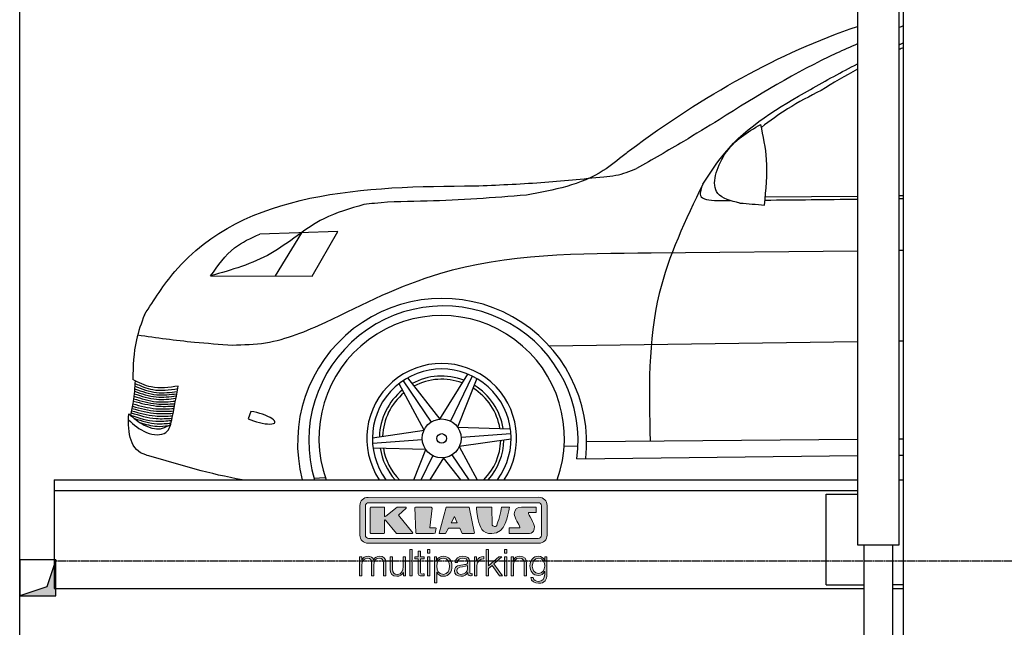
# Model space of a CAD drawing. Header units: millimetres. Extents: x 200 to 5711, y 92 to 8750.
# Tile 2 of 5: x 200 to 2919, y 3563 to 5239. Entities that reach past the tile are written whole.
import ezdxf

# ---------------------------------------------------------------- set-up
doc = ezdxf.new("R2010")
doc.units = ezdxf.units.MM
doc.linetypes.add('GEN3', pattern=[6.25, 5, -1.25])
for name, color, linetype in [('3', 6, 'GEN3'), ('8', 1, 'Continuous'), ('car', 10, 'Continuous'), ('Logo', 7, 'Continuous')]:
    doc.layers.add(name, color=color, linetype=linetype)

# ---------------------------------------------------------------- blocks, each defined once
blk = doc.blocks.new('KLAUS')
at = {"layer": 'Logo'}
h = blk.add_hatch(color=8, dxfattribs=at)
h.dxf.hatch_style = 2
edge = h.paths.add_edge_path()
edge.add_spline(control_points=[(3.6, 29.09), (2.88, 29.09), (2.3, 28.51), (2.3, 27.8), (2.3, 27.8), (2.3, 16.11), (2.3, 16.11), (2.3, 15.39), (2.88, 14.81), (3.6, 14.81), (3.6, 14.81), (71.16, 14.81), (71.16, 14.81), (71.88, 14.81), (72.46, 15.39), (72.46, 16.11), (72.46, 16.11), (72.46, 27.8), (72.46, 27.8), (72.46, 28.51), (71.88, 29.09), (71.16, 29.09), (71.16, 29.09), (3.6, 29.09), (3.6, 29.09), (3.6, 29.09), (3.6, 29.09), (3.6, 29.09)], knot_values=[0, 0, 0, 0, 1, 1, 1, 2, 2, 2, 3, 3, 3, 4, 4, 4, 5, 5, 5, 6, 6, 6, 7, 7, 7, 8, 8, 8, 9, 9, 9, 9], degree=3, periodic=0)
edge = h.paths.add_edge_path()
edge.add_spline(control_points=[(3.35, 31.23), (3.35, 31.23), (71.47, 31.23), (71.47, 31.23), (73.26, 31.23), (74.71, 29.77), (74.71, 27.99), (74.71, 27.99), (74.71, 16.17), (74.71, 16.17), (74.71, 14.38), (73.26, 12.93), (71.47, 12.93), (71.47, 12.93), (3.35, 12.93), (3.35, 12.93), (1.56, 12.93), (0.11, 14.38), (0.11, 16.17), (0.11, 16.17), (0.11, 27.99), (0.11, 27.99), (0.11, 29.77), (1.56, 31.23), (3.35, 31.23), (3.35, 31.23), (3.35, 31.23), (3.35, 31.23)], knot_values=[0, 0, 0, 0, 1, 1, 1, 2, 2, 2, 3, 3, 3, 4, 4, 4, 5, 5, 5, 6, 6, 6, 7, 7, 7, 8, 8, 8, 9, 9, 9, 9], degree=3, periodic=0)
h = blk.add_hatch(color=8, dxfattribs=at)
h.dxf.hatch_style = 2
edge = h.paths.add_edge_path()
edge.add_spline(control_points=[(4.5, 27.33), (4.5, 27.33), (9.7, 27.33), (9.7, 27.33), (9.84, 27.33), (9.96, 27.22), (9.96, 27.08), (9.96, 27.08), (9.96, 23.69), (9.96, 23.69), (9.96, 23.69), (9.94, 23.64), (10.04, 23.59), (10.14, 23.53), (10.2, 23.57), (10.2, 23.57), (10.2, 23.57), (10.51, 23.75), (10.51, 23.75), (10.51, 23.75), (14.94, 27.33), (14.94, 27.33), (14.94, 27.33), (18.41, 27.33), (18.41, 27.33), (18.41, 27.33), (18.49, 27.33), (18.56, 27.2), (18.65, 27.04), (18.53, 26.91), (18.53, 26.91), (18.53, 26.91), (15.49, 24.11), (15.49, 24.11), (15.49, 24.11), (21.14, 17.06), (21.14, 17.06), (21.14, 17.06), (21.13, 16.91), (21.13, 16.91), (21.08, 16.84), (20.99, 16.82), (20.99, 16.82), (20.99, 16.82), (14.7, 16.82), (14.7, 16.82), (14.7, 16.82), (10.26, 22.17), (10.26, 22.17), (10.26, 22.17), (10.19, 22.24), (10.08, 22.21), (9.97, 22.18), (9.96, 22.11), (9.96, 22.11), (9.96, 22.11), (9.96, 17.08), (9.96, 17.08), (9.96, 16.94), (9.84, 16.82), (9.7, 16.82), (9.7, 16.82), (4.5, 16.82), (4.5, 16.82), (4.36, 16.82), (4.25, 16.94), (4.25, 17.08), (4.25, 17.08), (4.25, 27.08), (4.25, 27.08), (4.25, 27.22), (4.36, 27.33), (4.5, 27.33), (4.5, 27.33), (4.5, 27.33), (4.5, 27.33)], knot_values=[0, 0, 0, 0, 1, 1, 1, 2, 2, 2, 3, 3, 3, 4, 4, 4, 5, 5, 5, 6, 6, 6, 7, 7, 7, 8, 8, 8, 9, 9, 9, 10, 10, 10, 11, 11, 11, 12, 12, 12, 13, 13, 13, 14, 14, 14, 15, 15, 15, 16, 16, 16, 17, 17, 17, 18, 18, 18, 19, 19, 19, 20, 20, 20, 21, 21, 21, 22, 22, 22, 23, 23, 23, 24, 24, 24, 25, 25, 25, 25], degree=3, periodic=0)
h = blk.add_hatch(color=8, dxfattribs=at)
h.dxf.hatch_style = 2
h.paths.add_polyline_path([(22.42, 17.06), (21.97, 27.15), (22.24, 27.33), (28.55, 27.33), (28.86, 26.97), (28.01, 19.08), (30.26, 19.07), (30.44, 18.95), (30.08, 16.95), (29.49, 16.82), (22.6, 16.82)])
h = blk.add_hatch(color=8, dxfattribs=at)
h.paths.add_polyline_path([(36.52, 21.01), (38.93, 21.01), (37.87, 23.57)])
h.paths.add_polyline_path([(34.52, 27.33), (43.65, 27.33), (45.76, 16.94), (45.57, 16.82), (40.83, 16.82), (39.89, 18.95), (35.42, 18.95), (34.27, 16.82), (31.78, 16.82), (31.66, 17)])
h = blk.add_hatch(color=8, dxfattribs=at)
h.dxf.hatch_style = 2
edge = h.paths.add_edge_path()
edge.add_spline(control_points=[(52.69, 27.32), (52.69, 27.32), (52.88, 20.14), (52.88, 20.14), (53.01, 19.89), (53.2, 19.77), (53.43, 19.71), (53.91, 19.59), (54.43, 19.57), (54.64, 20.03), (55.23, 21.34), (56.27, 25.45), (56.6, 27.33), (56.6, 27.33), (59.77, 27.33), (59.77, 27.33), (58.77, 23.9), (58.56, 16.82), (52.63, 16.76), (48.72, 16.72), (48.01, 19.35), (47.27, 22.24), (46.89, 23.68), (46.54, 27.33), (46.54, 27.33), (46.54, 27.33), (52.69, 27.32), (52.69, 27.32), (52.69, 27.32), (52.69, 27.32), (52.69, 27.32)], knot_values=[0, 0, 0, 0, 1, 1, 1, 2, 2, 2, 3, 3, 3, 4, 4, 4, 5, 5, 5, 6, 6, 6, 7, 7, 7, 8, 8, 8, 9, 9, 9, 10, 10, 10, 10], degree=3, periodic=0)
h = blk.add_hatch(color=8, dxfattribs=at)
h.dxf.hatch_style = 2
edge = h.paths.add_edge_path()
edge.add_spline(control_points=[(64.46, 27.33), (64.46, 27.33), (70.31, 27.33), (70.31, 27.33), (70.31, 26.52), (70.31, 26.02), (70.31, 25.12), (70.31, 25.12), (67.3, 25.12), (67.3, 25.12), (67.24, 25.04), (67.25, 25.11), (67.25, 24.91), (67.25, 24.88), (69.73, 20.38), (69.73, 19.57), (69.73, 16.4), (67.22, 16.81), (65.9, 16.82), (65.9, 16.82), (59.59, 16.82), (59.59, 16.82), (59.59, 17.76), (59.59, 18.23), (59.59, 19.14), (59.59, 19.14), (63.75, 19.14), (63.75, 19.14), (63.82, 19.22), (63.81, 19.11), (63.81, 19.31), (63.81, 20.32), (61.58, 23.06), (61.58, 24.63), (61.58, 26.33), (62.83, 27.34), (64.46, 27.33), (64.46, 27.33), (64.46, 27.33), (64.46, 27.33)], knot_values=[0, 0, 0, 0, 1, 1, 1, 2, 2, 2, 3, 3, 3, 4, 4, 4, 5, 5, 5, 6, 6, 6, 7, 7, 7, 8, 8, 8, 9, 9, 9, 10, 10, 10, 11, 11, 11, 12, 12, 12, 13, 13, 13, 13], degree=3, periodic=0)
h = blk.add_hatch(color=30, dxfattribs=at)
h.dxf.hatch_style = 2
h.paths.add_polyline_path([(20.07, 0), (20.99, 0), (20.99, 10.45), (20.07, 10.45)])
h = blk.add_hatch(color=30, dxfattribs=at)
h.dxf.hatch_style = 2
edge = h.paths.add_edge_path()
edge.add_spline(control_points=[(24.22, 9.82), (24.22, 9.82), (23.3, 9.82), (23.3, 9.82), (23.3, 9.82), (23.3, 7.55), (23.3, 7.55), (23.3, 7.55), (21.98, 7.55), (21.98, 7.55), (21.98, 7.55), (21.98, 6.78), (21.98, 6.78), (21.98, 6.78), (23.3, 6.78), (23.3, 6.78), (23.3, 6.78), (23.3, 1.61), (23.3, 1.61), (23.28, 0.32), (23.71, -0.09), (24.94, -0.09), (25.22, -0.09), (25.48, -0.06), (25.76, -0.06), (25.76, -0.06), (25.76, 0.73), (25.76, 0.73), (25.5, 0.7), (25.23, 0.69), (24.97, 0.69), (24.31, 0.73), (24.22, 1.08), (24.22, 1.68), (24.22, 1.68), (24.22, 6.78), (24.22, 6.78), (24.22, 6.78), (25.76, 6.78), (25.76, 6.78), (25.76, 6.78), (25.76, 7.55), (25.76, 7.55), (25.76, 7.55), (24.22, 7.55), (24.22, 7.55), (24.22, 7.55), (24.22, 9.82), (24.22, 9.82), (24.22, 9.82), (24.22, 9.82), (24.22, 9.82)], knot_values=[0, 0, 0, 0, 1, 1, 1, 2, 2, 2, 3, 3, 3, 4, 4, 4, 5, 5, 5, 6, 6, 6, 7, 7, 7, 8, 8, 8, 9, 9, 9, 10, 10, 10, 11, 11, 11, 12, 12, 12, 13, 13, 13, 14, 14, 14, 15, 15, 15, 16, 16, 16, 17, 17, 17, 17], degree=3, periodic=0)
h = blk.add_hatch(color=30, dxfattribs=at)
h.paths.add_polyline_path([(27.1, 0), (28.03, 0), (28.03, 7.55), (27.1, 7.55)])
h.paths.add_polyline_path([(27.1, 8.98), (28.03, 8.98), (28.03, 10.45), (27.1, 10.45)])
h = blk.add_hatch(color=30, dxfattribs=at)
h.dxf.hatch_style = 2
h.paths.add_polyline_path([(50.4, 0), (51.32, 0), (51.32, 2.87), (52.82, 4.11), (55.8, 0), (56.96, 0), (53.52, 4.76), (56.74, 7.55), (55.51, 7.55), (51.32, 3.89), (51.32, 10.45), (50.4, 10.45)])
h = blk.add_hatch(color=30, dxfattribs=at)
h.paths.add_polyline_path([(57.74, 0), (58.66, 0), (58.66, 7.55), (57.74, 7.55)])
h.paths.add_polyline_path([(57.74, 8.98), (58.66, 8.98), (58.66, 10.45), (57.74, 10.45)])
h = blk.add_hatch(color=30, dxfattribs=at)
h.dxf.hatch_style = 2
edge = h.paths.add_edge_path()
edge.add_spline(control_points=[(0, 0), (0, 0), (0.92, 0), (0.92, 0), (0.92, 0), (0.92, 4.22), (0.92, 4.22), (0.94, 5.8), (1.58, 7), (3.18, 7), (4.35, 7), (4.77, 6.15), (4.76, 5.12), (4.76, 5.12), (4.76, 0), (4.76, 0), (4.76, 0), (5.68, 0), (5.68, 0), (5.68, 0), (5.68, 4.27), (5.68, 4.27), (5.68, 5.68), (6.14, 7), (7.73, 7), (9.05, 7), (9.52, 6.32), (9.52, 5.08), (9.52, 5.08), (9.52, 0), (9.52, 0), (9.52, 0), (10.44, 0), (10.44, 0), (10.44, 0), (10.44, 5.12), (10.44, 5.12), (10.44, 6.91), (9.59, 7.77), (7.94, 7.77), (6.94, 7.77), (5.99, 7.29), (5.54, 6.3), (5.26, 7.29), (4.36, 7.77), (3.37, 7.77), (2.17, 7.77), (1.38, 7.19), (0.89, 6.28), (0.89, 6.28), (0.85, 6.28), (0.85, 6.28), (0.85, 6.28), (0.85, 7.55), (0.85, 7.55), (0.85, 7.55), (0, 7.55), (0, 7.55), (0, 7.55), (0, 0), (0, 0), (0, 0), (0, 0), (0, 0)], knot_values=[0, 0, 0, 0, 1, 1, 1, 2, 2, 2, 3, 3, 3, 4, 4, 4, 5, 5, 5, 6, 6, 6, 7, 7, 7, 8, 8, 8, 9, 9, 9, 10, 10, 10, 11, 11, 11, 12, 12, 12, 13, 13, 13, 14, 14, 14, 15, 15, 15, 16, 16, 16, 17, 17, 17, 18, 18, 18, 19, 19, 19, 20, 20, 20, 21, 21, 21, 21], degree=3, periodic=0)
h = blk.add_hatch(color=30, dxfattribs=at)
h.dxf.hatch_style = 2
edge = h.paths.add_edge_path()
edge.add_spline(control_points=[(18.31, 7.55), (18.31, 7.55), (17.39, 7.55), (17.39, 7.55), (17.39, 7.55), (17.39, 3.59), (17.39, 3.59), (17.39, 2.05), (16.7, 0.56), (15.12, 0.56), (13.66, 0.56), (13.15, 1.27), (13.1, 2.64), (13.1, 2.64), (13.1, 7.55), (13.1, 7.55), (13.1, 7.55), (12.18, 7.55), (12.18, 7.55), (12.18, 7.55), (12.18, 2.65), (12.18, 2.65), (12.18, 0.89), (12.93, -0.22), (14.83, -0.22), (15.96, -0.22), (16.95, 0.35), (17.44, 1.36), (17.44, 1.36), (17.47, 1.36), (17.47, 1.36), (17.47, 1.36), (17.47, 0), (17.47, 0), (17.47, 0), (18.31, 0), (18.31, 0), (18.31, 0), (18.31, 7.55), (18.31, 7.55), (18.31, 7.55), (18.31, 7.55), (18.31, 7.55)], knot_values=[0, 0, 0, 0, 1, 1, 1, 2, 2, 2, 3, 3, 3, 4, 4, 4, 5, 5, 5, 6, 6, 6, 7, 7, 7, 8, 8, 8, 9, 9, 9, 10, 10, 10, 11, 11, 11, 12, 12, 12, 13, 13, 13, 14, 14, 14, 14], degree=3, periodic=0)
h = blk.add_hatch(color=30, dxfattribs=at)
edge = h.paths.add_edge_path()
edge.add_spline(control_points=[(35.84, 3.78), (35.84, 2.21), (35.12, 0.56), (33.37, 0.56), (31.4, 0.56), (30.72, 2.21), (30.72, 3.78), (30.72, 5.49), (31.33, 7), (33.37, 7), (35.12, 7), (35.84, 5.34), (35.84, 3.78), (35.84, 3.78), (35.84, 3.78), (35.84, 3.78)], knot_values=[0, 0, 0, 0, 1, 1, 1, 2, 2, 2, 3, 3, 3, 4, 4, 4, 5, 5, 5, 5], degree=3, periodic=0)
edge = h.paths.add_edge_path()
edge.add_spline(control_points=[(29.79, -2.8), (29.79, -2.8), (30.72, -2.8), (30.72, -2.8), (30.72, -2.8), (30.72, 1.43), (30.72, 1.43), (30.72, 1.43), (30.74, 1.43), (30.74, 1.43), (31.14, 0.35), (32.24, -0.22), (33.37, -0.22), (35.66, -0.22), (36.76, 1.64), (36.76, 3.78), (36.76, 5.91), (35.66, 7.77), (33.37, 7.77), (32.15, 7.77), (31.1, 7.14), (30.67, 6.12), (30.67, 6.12), (30.64, 6.12), (30.64, 6.12), (30.64, 6.12), (30.64, 7.55), (30.64, 7.55), (30.64, 7.55), (29.79, 7.55), (29.79, 7.55), (29.79, 7.55), (29.79, -2.8), (29.79, -2.8), (29.79, -2.8), (29.79, -2.8), (29.79, -2.8)], knot_values=[0, 0, 0, 0, 1, 1, 1, 2, 2, 2, 3, 3, 3, 4, 4, 4, 5, 5, 5, 6, 6, 6, 7, 7, 7, 8, 8, 8, 9, 9, 9, 10, 10, 10, 11, 11, 11, 12, 12, 12, 12], degree=3, periodic=0)
h = blk.add_hatch(color=30, dxfattribs=at)
edge = h.paths.add_edge_path()
edge.add_spline(control_points=[(43.03, 2.93), (43.04, 1.45), (41.8, 0.56), (40.39, 0.56), (39.53, 0.56), (38.71, 1.13), (38.71, 2.05), (38.71, 3.53), (40.66, 3.51), (42.22, 3.79), (42.47, 3.84), (42.88, 3.91), (43, 4.13), (43, 4.13), (43.03, 4.13), (43.03, 4.13), (43.03, 4.13), (43.03, 2.93), (43.03, 2.93), (43.03, 2.93), (43.03, 2.93), (43.03, 2.93)], knot_values=[0, 0, 0, 0, 1, 1, 1, 2, 2, 2, 3, 3, 3, 4, 4, 4, 5, 5, 5, 6, 6, 6, 7, 7, 7, 7], degree=3, periodic=0)
edge = h.paths.add_edge_path()
edge.add_spline(control_points=[(39.03, 5.24), (39.06, 6.47), (39.91, 7), (41.05, 7), (42.14, 7), (43.03, 6.69), (43.03, 5.45), (43.03, 4.61), (42.6, 4.51), (41.84, 4.42), (39.85, 4.19), (37.79, 4.11), (37.79, 1.99), (37.79, 0.47), (38.93, -0.22), (40.32, -0.22), (41.77, -0.22), (42.43, 0.34), (43.07, 1.32), (43.07, 1.32), (43.1, 1.32), (43.1, 1.32), (43.1, 0.53), (43.25, 0), (44.19, 0), (44.43, 0), (44.58, 0.01), (44.79, 0.06), (44.79, 0.06), (44.79, 0.83), (44.79, 0.83), (44.71, 0.81), (44.6, 0.78), (44.49, 0.78), (44.13, 0.78), (43.95, 0.98), (43.95, 1.33), (43.95, 1.33), (43.95, 5.34), (43.95, 5.34), (43.95, 7.36), (42.5, 7.77), (41.17, 7.77), (39.44, 7.77), (38.2, 7.01), (38.11, 5.24), (38.11, 5.24), (39.03, 5.24), (39.03, 5.24), (39.03, 5.24), (39.03, 5.24), (39.03, 5.24)], knot_values=[0, 0, 0, 0, 1, 1, 1, 2, 2, 2, 3, 3, 3, 4, 4, 4, 5, 5, 5, 6, 6, 6, 7, 7, 7, 8, 8, 8, 9, 9, 9, 10, 10, 10, 11, 11, 11, 12, 12, 12, 13, 13, 13, 14, 14, 14, 15, 15, 15, 16, 16, 16, 17, 17, 17, 17], degree=3, periodic=0)
h = blk.add_hatch(color=30, dxfattribs=at)
h.dxf.hatch_style = 2
edge = h.paths.add_edge_path()
edge.add_spline(control_points=[(45.79, 0), (45.79, 0), (46.71, 0), (46.71, 0), (46.71, 0), (46.71, 4.03), (46.71, 4.03), (46.71, 5.59), (47.85, 6.82), (49.52, 6.73), (49.52, 6.73), (49.52, 7.66), (49.52, 7.66), (48.16, 7.72), (47.14, 7), (46.67, 5.78), (46.67, 5.78), (46.64, 5.78), (46.64, 5.78), (46.64, 5.78), (46.64, 7.55), (46.64, 7.55), (46.64, 7.55), (45.79, 7.55), (45.79, 7.55), (45.79, 7.55), (45.79, 0), (45.79, 0), (45.79, 0), (45.79, 0), (45.79, 0)], knot_values=[0, 0, 0, 0, 1, 1, 1, 2, 2, 2, 3, 3, 3, 4, 4, 4, 5, 5, 5, 6, 6, 6, 7, 7, 7, 8, 8, 8, 9, 9, 9, 10, 10, 10, 10], degree=3, periodic=0)
h = blk.add_hatch(color=30, dxfattribs=at)
h.dxf.hatch_style = 2
edge = h.paths.add_edge_path()
edge.add_spline(control_points=[(60.41, 0), (60.41, 0), (61.33, 0), (61.33, 0), (61.33, 0), (61.33, 4.41), (61.33, 4.41), (61.36, 5.89), (62.24, 7), (63.7, 7), (65.2, 7), (65.62, 6.02), (65.62, 4.71), (65.62, 4.71), (65.62, 0), (65.62, 0), (65.62, 0), (66.54, 0), (66.54, 0), (66.54, 0), (66.54, 4.86), (66.54, 4.86), (66.54, 6.66), (65.9, 7.77), (63.78, 7.77), (62.71, 7.77), (61.7, 7.16), (61.36, 6.25), (61.36, 6.25), (61.33, 6.25), (61.33, 6.25), (61.33, 6.25), (61.33, 7.55), (61.33, 7.55), (61.33, 7.55), (60.41, 7.55), (60.41, 7.55), (60.41, 7.55), (60.41, 0), (60.41, 0), (60.41, 0), (60.41, 0), (60.41, 0)], knot_values=[0, 0, 0, 0, 1, 1, 1, 2, 2, 2, 3, 3, 3, 4, 4, 4, 5, 5, 5, 6, 6, 6, 7, 7, 7, 8, 8, 8, 9, 9, 9, 10, 10, 10, 11, 11, 11, 12, 12, 12, 13, 13, 13, 14, 14, 14, 14], degree=3, periodic=0)
h = blk.add_hatch(color=30, dxfattribs=at)
edge = h.paths.add_edge_path()
edge.add_spline(control_points=[(71.32, 0.86), (69.62, 0.86), (68.83, 2.34), (68.83, 3.86), (68.83, 5.43), (69.56, 7), (71.32, 7), (73.06, 7), (73.75, 5.34), (73.75, 3.86), (73.75, 2.33), (72.91, 0.86), (71.32, 0.86), (71.32, 0.86), (71.32, 0.86), (71.32, 0.86)], knot_values=[0, 0, 0, 0, 1, 1, 1, 2, 2, 2, 3, 3, 3, 4, 4, 4, 5, 5, 5, 5], degree=3, periodic=0)
edge = h.paths.add_edge_path()
edge.add_spline(control_points=[(74.67, 7.55), (74.67, 7.55), (73.75, 7.55), (73.75, 7.55), (73.75, 7.55), (73.75, 6.25), (73.75, 6.25), (73.75, 6.25), (73.72, 6.25), (73.72, 6.25), (73.35, 7.09), (72.41, 7.77), (71.32, 7.77), (69.13, 7.77), (67.9, 6.05), (67.9, 3.97), (67.9, 1.82), (68.9, 0.09), (71.32, 0.09), (72.4, 0.09), (73.29, 0.72), (73.72, 1.64), (73.72, 1.64), (73.75, 1.64), (73.75, 1.64), (73.75, 1.64), (73.75, 0.61), (73.75, 0.61), (73.75, -1.23), (73.01, -2.24), (71.32, -2.24), (70.29, -2.24), (69.31, -1.85), (69.1, -0.73), (69.1, -0.73), (68.18, -0.73), (68.18, -0.73), (68.31, -2.34), (69.81, -3.02), (71.32, -3.02), (73.79, -3.02), (74.65, -1.64), (74.67, 0.61), (74.67, 0.61), (74.67, 7.55), (74.67, 7.55), (74.67, 7.55), (74.67, 7.55), (74.67, 7.55)], knot_values=[0, 0, 0, 0, 1, 1, 1, 2, 2, 2, 3, 3, 3, 4, 4, 4, 5, 5, 5, 6, 6, 6, 7, 7, 7, 8, 8, 8, 9, 9, 9, 10, 10, 10, 11, 11, 11, 12, 12, 12, 13, 13, 13, 14, 14, 14, 15, 15, 15, 16, 16, 16, 16], degree=3, periodic=0)
at = {"layer": 'Logo', "lineweight": 0}
for points in [[(22.42, 17.06), (21.97, 27.15), (22.24, 27.33), (28.55, 27.33), (28.86, 26.97), (28.01, 19.08), (30.26, 19.07), (30.44, 18.95), (30.08, 16.95), (29.49, 16.82), (22.6, 16.82), (22.42, 17.06), (22.42, 17.06)], [(34.52, 27.33), (43.65, 27.33), (45.76, 16.94), (45.57, 16.82), (40.83, 16.82), (39.89, 18.95), (35.42, 18.95), (34.27, 16.82), (31.78, 16.82), (31.66, 17), (34.52, 27.33), (34.52, 27.33)], [(36.52, 21.01), (38.93, 21.01), (37.87, 23.57), (36.52, 21.01), (36.52, 21.01)], [(20.07, 0), (20.99, 0), (20.99, 10.45), (20.07, 10.45), (20.07, 0), (20.07, 0)], [(27.1, 8.98), (28.03, 8.98), (28.03, 10.45), (27.1, 10.45), (27.1, 8.98), (27.1, 8.98)], [(50.4, 0), (51.32, 0), (51.32, 2.87), (52.82, 4.11), (55.8, 0), (56.96, 0), (53.52, 4.76), (56.74, 7.55), (55.51, 7.55), (51.32, 3.89), (51.32, 10.45), (50.4, 10.45), (50.4, 0), (50.4, 0)], [(57.74, 8.98), (58.66, 8.98), (58.66, 10.45), (57.74, 10.45), (57.74, 8.98), (57.74, 8.98)], [(27.1, 0), (28.03, 0), (28.03, 7.55), (27.1, 7.55), (27.1, 0), (27.1, 0)], [(57.74, 0), (58.66, 0), (58.66, 7.55), (57.74, 7.55), (57.74, 0), (57.74, 0)]]:
    blk.add_lwpolyline(points, dxfattribs=at)
for points, knots in [([(3.35, 31.23), (3.35, 31.23), (71.47, 31.23), (71.47, 31.23), (73.26, 31.23), (74.71, 29.77), (74.71, 27.99), (74.71, 27.99), (74.71, 16.17), (74.71, 16.17), (74.71, 14.38), (73.26, 12.93), (71.47, 12.93), (71.47, 12.93), (3.35, 12.93), (3.35, 12.93), (1.56, 12.93), (0.11, 14.38), (0.11, 16.17), (0.11, 16.17), (0.11, 27.99), (0.11, 27.99), (0.11, 29.77), (1.56, 31.23), (3.35, 31.23), (3.35, 31.23), (3.35, 31.23), (3.35, 31.23)], [0, 0, 0, 0, 1, 1, 1, 2, 2, 2, 3, 3, 3, 4, 4, 4, 5, 5, 5, 6, 6, 6, 7, 7, 7, 8, 8, 8, 9, 9, 9, 9]), ([(3.6, 29.09), (2.88, 29.09), (2.3, 28.51), (2.3, 27.8), (2.3, 27.8), (2.3, 16.11), (2.3, 16.11), (2.3, 15.39), (2.88, 14.81), (3.6, 14.81), (3.6, 14.81), (71.16, 14.81), (71.16, 14.81), (71.88, 14.81), (72.46, 15.39), (72.46, 16.11), (72.46, 16.11), (72.46, 27.8), (72.46, 27.8), (72.46, 28.51), (71.88, 29.09), (71.16, 29.09), (71.16, 29.09), (3.6, 29.09), (3.6, 29.09), (3.6, 29.09), (3.6, 29.09), (3.6, 29.09)], [0, 0, 0, 0, 1, 1, 1, 2, 2, 2, 3, 3, 3, 4, 4, 4, 5, 5, 5, 6, 6, 6, 7, 7, 7, 8, 8, 8, 9, 9, 9, 9]), ([(4.5, 27.33), (4.5, 27.33), (9.7, 27.33), (9.7, 27.33), (9.84, 27.33), (9.96, 27.22), (9.96, 27.08), (9.96, 27.08), (9.96, 23.69), (9.96, 23.69), (9.96, 23.69), (9.94, 23.64), (10.04, 23.59), (10.14, 23.53), (10.2, 23.57), (10.2, 23.57), (10.2, 23.57), (10.51, 23.75), (10.51, 23.75), (10.51, 23.75), (14.94, 27.33), (14.94, 27.33), (14.94, 27.33), (18.41, 27.33), (18.41, 27.33), (18.41, 27.33), (18.49, 27.33), (18.56, 27.2), (18.65, 27.04), (18.53, 26.91), (18.53, 26.91), (18.53, 26.91), (15.49, 24.11), (15.49, 24.11), (15.49, 24.11), (21.14, 17.06), (21.14, 17.06), (21.14, 17.06), (21.13, 16.91), (21.13, 16.91), (21.08, 16.84), (20.99, 16.82), (20.99, 16.82), (20.99, 16.82), (14.7, 16.82), (14.7, 16.82), (14.7, 16.82), (10.26, 22.17), (10.26, 22.17), (10.26, 22.17), (10.19, 22.24), (10.08, 22.21), (9.97, 22.18), (9.96, 22.11), (9.96, 22.11), (9.96, 22.11), (9.96, 17.08), (9.96, 17.08), (9.96, 16.94), (9.84, 16.82), (9.7, 16.82), (9.7, 16.82), (4.5, 16.82), (4.5, 16.82), (4.36, 16.82), (4.25, 16.94), (4.25, 17.08), (4.25, 17.08), (4.25, 27.08), (4.25, 27.08), (4.25, 27.22), (4.36, 27.33), (4.5, 27.33), (4.5, 27.33), (4.5, 27.33), (4.5, 27.33)], [0, 0, 0, 0, 1, 1, 1, 2, 2, 2, 3, 3, 3, 4, 4, 4, 5, 5, 5, 6, 6, 6, 7, 7, 7, 8, 8, 8, 9, 9, 9, 10, 10, 10, 11, 11, 11, 12, 12, 12, 13, 13, 13, 14, 14, 14, 15, 15, 15, 16, 16, 16, 17, 17, 17, 18, 18, 18, 19, 19, 19, 20, 20, 20, 21, 21, 21, 22, 22, 22, 23, 23, 23, 24, 24, 24, 25, 25, 25, 25]), ([(52.69, 27.32), (52.69, 27.32), (52.88, 20.14), (52.88, 20.14), (53.01, 19.89), (53.2, 19.77), (53.43, 19.71), (53.91, 19.59), (54.43, 19.57), (54.64, 20.03), (55.23, 21.34), (56.27, 25.45), (56.6, 27.33), (56.6, 27.33), (59.77, 27.33), (59.77, 27.33), (58.77, 23.9), (58.56, 16.82), (52.63, 16.76), (48.72, 16.72), (48.01, 19.35), (47.27, 22.24), (46.89, 23.68), (46.54, 27.33), (46.54, 27.33), (46.54, 27.33), (52.69, 27.32), (52.69, 27.32), (52.69, 27.32), (52.69, 27.32), (52.69, 27.32)], [0, 0, 0, 0, 1, 1, 1, 2, 2, 2, 3, 3, 3, 4, 4, 4, 5, 5, 5, 6, 6, 6, 7, 7, 7, 8, 8, 8, 9, 9, 9, 10, 10, 10, 10]), ([(64.46, 27.33), (64.46, 27.33), (70.31, 27.33), (70.31, 27.33), (70.31, 26.52), (70.31, 26.02), (70.31, 25.12), (70.31, 25.12), (67.3, 25.12), (67.3, 25.12), (67.24, 25.04), (67.25, 25.11), (67.25, 24.91), (67.25, 24.88), (69.73, 20.38), (69.73, 19.57), (69.73, 16.4), (67.22, 16.81), (65.9, 16.82), (65.9, 16.82), (59.59, 16.82), (59.59, 16.82), (59.59, 17.76), (59.59, 18.23), (59.59, 19.14), (59.59, 19.14), (63.75, 19.14), (63.75, 19.14), (63.82, 19.22), (63.81, 19.11), (63.81, 19.31), (63.81, 20.32), (61.58, 23.06), (61.58, 24.63), (61.58, 26.33), (62.83, 27.34), (64.46, 27.33), (64.46, 27.33), (64.46, 27.33), (64.46, 27.33)], [0, 0, 0, 0, 1, 1, 1, 2, 2, 2, 3, 3, 3, 4, 4, 4, 5, 5, 5, 6, 6, 6, 7, 7, 7, 8, 8, 8, 9, 9, 9, 10, 10, 10, 11, 11, 11, 12, 12, 12, 13, 13, 13, 13]), ([(24.22, 9.82), (24.22, 9.82), (23.3, 9.82), (23.3, 9.82), (23.3, 9.82), (23.3, 7.55), (23.3, 7.55), (23.3, 7.55), (21.98, 7.55), (21.98, 7.55), (21.98, 7.55), (21.98, 6.78), (21.98, 6.78), (21.98, 6.78), (23.3, 6.78), (23.3, 6.78), (23.3, 6.78), (23.3, 1.61), (23.3, 1.61), (23.28, 0.32), (23.71, -0.09), (24.94, -0.09), (25.22, -0.09), (25.48, -0.06), (25.76, -0.06), (25.76, -0.06), (25.76, 0.73), (25.76, 0.73), (25.5, 0.7), (25.23, 0.69), (24.97, 0.69), (24.31, 0.73), (24.22, 1.08), (24.22, 1.68), (24.22, 1.68), (24.22, 6.78), (24.22, 6.78), (24.22, 6.78), (25.76, 6.78), (25.76, 6.78), (25.76, 6.78), (25.76, 7.55), (25.76, 7.55), (25.76, 7.55), (24.22, 7.55), (24.22, 7.55), (24.22, 7.55), (24.22, 9.82), (24.22, 9.82), (24.22, 9.82), (24.22, 9.82), (24.22, 9.82)], [0, 0, 0, 0, 1, 1, 1, 2, 2, 2, 3, 3, 3, 4, 4, 4, 5, 5, 5, 6, 6, 6, 7, 7, 7, 8, 8, 8, 9, 9, 9, 10, 10, 10, 11, 11, 11, 12, 12, 12, 13, 13, 13, 14, 14, 14, 15, 15, 15, 16, 16, 16, 17, 17, 17, 17]), ([(0, 0), (0, 0), (0.92, 0), (0.92, 0), (0.92, 0), (0.92, 4.22), (0.92, 4.22), (0.94, 5.8), (1.58, 7), (3.18, 7), (4.35, 7), (4.77, 6.15), (4.76, 5.12), (4.76, 5.12), (4.76, 0), (4.76, 0), (4.76, 0), (5.68, 0), (5.68, 0), (5.68, 0), (5.68, 4.27), (5.68, 4.27), (5.68, 5.68), (6.14, 7), (7.73, 7), (9.05, 7), (9.52, 6.32), (9.52, 5.08), (9.52, 5.08), (9.52, 0), (9.52, 0), (9.52, 0), (10.44, 0), (10.44, 0), (10.44, 0), (10.44, 5.12), (10.44, 5.12), (10.44, 6.91), (9.59, 7.77), (7.94, 7.77), (6.94, 7.77), (5.99, 7.29), (5.54, 6.3), (5.26, 7.29), (4.36, 7.77), (3.37, 7.77), (2.17, 7.77), (1.38, 7.19), (0.89, 6.28), (0.89, 6.28), (0.85, 6.28), (0.85, 6.28), (0.85, 6.28), (0.85, 7.55), (0.85, 7.55), (0.85, 7.55), (0, 7.55), (0, 7.55), (0, 7.55), (0, 0), (0, 0), (0, 0), (0, 0), (0, 0)], [0, 0, 0, 0, 1, 1, 1, 2, 2, 2, 3, 3, 3, 4, 4, 4, 5, 5, 5, 6, 6, 6, 7, 7, 7, 8, 8, 8, 9, 9, 9, 10, 10, 10, 11, 11, 11, 12, 12, 12, 13, 13, 13, 14, 14, 14, 15, 15, 15, 16, 16, 16, 17, 17, 17, 18, 18, 18, 19, 19, 19, 20, 20, 20, 21, 21, 21, 21]), ([(18.31, 7.55), (18.31, 7.55), (17.39, 7.55), (17.39, 7.55), (17.39, 7.55), (17.39, 3.59), (17.39, 3.59), (17.39, 2.05), (16.7, 0.56), (15.12, 0.56), (13.66, 0.56), (13.15, 1.27), (13.1, 2.64), (13.1, 2.64), (13.1, 7.55), (13.1, 7.55), (13.1, 7.55), (12.18, 7.55), (12.18, 7.55), (12.18, 7.55), (12.18, 2.65), (12.18, 2.65), (12.18, 0.89), (12.93, -0.22), (14.83, -0.22), (15.96, -0.22), (16.95, 0.35), (17.44, 1.36), (17.44, 1.36), (17.47, 1.36), (17.47, 1.36), (17.47, 1.36), (17.47, 0), (17.47, 0), (17.47, 0), (18.31, 0), (18.31, 0), (18.31, 0), (18.31, 7.55), (18.31, 7.55), (18.31, 7.55), (18.31, 7.55), (18.31, 7.55)], [0, 0, 0, 0, 1, 1, 1, 2, 2, 2, 3, 3, 3, 4, 4, 4, 5, 5, 5, 6, 6, 6, 7, 7, 7, 8, 8, 8, 9, 9, 9, 10, 10, 10, 11, 11, 11, 12, 12, 12, 13, 13, 13, 14, 14, 14, 14]), ([(29.79, -2.8), (29.79, -2.8), (30.72, -2.8), (30.72, -2.8), (30.72, -2.8), (30.72, 1.43), (30.72, 1.43), (30.72, 1.43), (30.74, 1.43), (30.74, 1.43), (31.14, 0.35), (32.24, -0.22), (33.37, -0.22), (35.66, -0.22), (36.76, 1.64), (36.76, 3.78), (36.76, 5.91), (35.66, 7.77), (33.37, 7.77), (32.15, 7.77), (31.1, 7.14), (30.67, 6.12), (30.67, 6.12), (30.64, 6.12), (30.64, 6.12), (30.64, 6.12), (30.64, 7.55), (30.64, 7.55), (30.64, 7.55), (29.79, 7.55), (29.79, 7.55), (29.79, 7.55), (29.79, -2.8), (29.79, -2.8), (29.79, -2.8), (29.79, -2.8), (29.79, -2.8)], [0, 0, 0, 0, 1, 1, 1, 2, 2, 2, 3, 3, 3, 4, 4, 4, 5, 5, 5, 6, 6, 6, 7, 7, 7, 8, 8, 8, 9, 9, 9, 10, 10, 10, 11, 11, 11, 12, 12, 12, 12]), ([(35.84, 3.78), (35.84, 2.21), (35.12, 0.56), (33.37, 0.56), (31.4, 0.56), (30.72, 2.21), (30.72, 3.78), (30.72, 5.49), (31.33, 7), (33.37, 7), (35.12, 7), (35.84, 5.34), (35.84, 3.78), (35.84, 3.78), (35.84, 3.78), (35.84, 3.78)], [0, 0, 0, 0, 1, 1, 1, 2, 2, 2, 3, 3, 3, 4, 4, 4, 5, 5, 5, 5]), ([(39.03, 5.24), (39.06, 6.47), (39.91, 7), (41.05, 7), (42.14, 7), (43.03, 6.69), (43.03, 5.45), (43.03, 4.61), (42.6, 4.51), (41.84, 4.42), (39.85, 4.19), (37.79, 4.11), (37.79, 1.99), (37.79, 0.47), (38.93, -0.22), (40.32, -0.22), (41.77, -0.22), (42.43, 0.34), (43.07, 1.32), (43.07, 1.32), (43.1, 1.32), (43.1, 1.32), (43.1, 0.53), (43.25, 0), (44.19, 0), (44.43, 0), (44.58, 0.01), (44.79, 0.06), (44.79, 0.06), (44.79, 0.83), (44.79, 0.83), (44.71, 0.81), (44.6, 0.78), (44.49, 0.78), (44.13, 0.78), (43.95, 0.98), (43.95, 1.33), (43.95, 1.33), (43.95, 5.34), (43.95, 5.34), (43.95, 7.36), (42.5, 7.77), (41.17, 7.77), (39.44, 7.77), (38.2, 7.01), (38.11, 5.24), (38.11, 5.24), (39.03, 5.24), (39.03, 5.24), (39.03, 5.24), (39.03, 5.24), (39.03, 5.24)], [0, 0, 0, 0, 1, 1, 1, 2, 2, 2, 3, 3, 3, 4, 4, 4, 5, 5, 5, 6, 6, 6, 7, 7, 7, 8, 8, 8, 9, 9, 9, 10, 10, 10, 11, 11, 11, 12, 12, 12, 13, 13, 13, 14, 14, 14, 15, 15, 15, 16, 16, 16, 17, 17, 17, 17]), ([(43.03, 2.93), (43.04, 1.45), (41.8, 0.56), (40.39, 0.56), (39.53, 0.56), (38.71, 1.13), (38.71, 2.05), (38.71, 3.53), (40.66, 3.51), (42.22, 3.79), (42.47, 3.84), (42.88, 3.91), (43, 4.13), (43, 4.13), (43.03, 4.13), (43.03, 4.13), (43.03, 4.13), (43.03, 2.93), (43.03, 2.93), (43.03, 2.93), (43.03, 2.93), (43.03, 2.93)], [0, 0, 0, 0, 1, 1, 1, 2, 2, 2, 3, 3, 3, 4, 4, 4, 5, 5, 5, 6, 6, 6, 7, 7, 7, 7]), ([(45.79, 0), (45.79, 0), (46.71, 0), (46.71, 0), (46.71, 0), (46.71, 4.03), (46.71, 4.03), (46.71, 5.59), (47.85, 6.82), (49.52, 6.73), (49.52, 6.73), (49.52, 7.66), (49.52, 7.66), (48.16, 7.72), (47.14, 7), (46.67, 5.78), (46.67, 5.78), (46.64, 5.78), (46.64, 5.78), (46.64, 5.78), (46.64, 7.55), (46.64, 7.55), (46.64, 7.55), (45.79, 7.55), (45.79, 7.55), (45.79, 7.55), (45.79, 0), (45.79, 0), (45.79, 0), (45.79, 0), (45.79, 0)], [0, 0, 0, 0, 1, 1, 1, 2, 2, 2, 3, 3, 3, 4, 4, 4, 5, 5, 5, 6, 6, 6, 7, 7, 7, 8, 8, 8, 9, 9, 9, 10, 10, 10, 10]), ([(60.41, 0), (60.41, 0), (61.33, 0), (61.33, 0), (61.33, 0), (61.33, 4.41), (61.33, 4.41), (61.36, 5.89), (62.24, 7), (63.7, 7), (65.2, 7), (65.62, 6.02), (65.62, 4.71), (65.62, 4.71), (65.62, 0), (65.62, 0), (65.62, 0), (66.54, 0), (66.54, 0), (66.54, 0), (66.54, 4.86), (66.54, 4.86), (66.54, 6.66), (65.9, 7.77), (63.78, 7.77), (62.71, 7.77), (61.7, 7.16), (61.36, 6.25), (61.36, 6.25), (61.33, 6.25), (61.33, 6.25), (61.33, 6.25), (61.33, 7.55), (61.33, 7.55), (61.33, 7.55), (60.41, 7.55), (60.41, 7.55), (60.41, 7.55), (60.41, 0), (60.41, 0), (60.41, 0), (60.41, 0), (60.41, 0)], [0, 0, 0, 0, 1, 1, 1, 2, 2, 2, 3, 3, 3, 4, 4, 4, 5, 5, 5, 6, 6, 6, 7, 7, 7, 8, 8, 8, 9, 9, 9, 10, 10, 10, 11, 11, 11, 12, 12, 12, 13, 13, 13, 14, 14, 14, 14]), ([(74.67, 7.55), (74.67, 7.55), (73.75, 7.55), (73.75, 7.55), (73.75, 7.55), (73.75, 6.25), (73.75, 6.25), (73.75, 6.25), (73.72, 6.25), (73.72, 6.25), (73.35, 7.09), (72.41, 7.77), (71.32, 7.77), (69.13, 7.77), (67.9, 6.05), (67.9, 3.97), (67.9, 1.82), (68.9, 0.09), (71.32, 0.09), (72.4, 0.09), (73.29, 0.72), (73.72, 1.64), (73.72, 1.64), (73.75, 1.64), (73.75, 1.64), (73.75, 1.64), (73.75, 0.61), (73.75, 0.61), (73.75, -1.23), (73.01, -2.24), (71.32, -2.24), (70.29, -2.24), (69.31, -1.85), (69.1, -0.73), (69.1, -0.73), (68.18, -0.73), (68.18, -0.73), (68.31, -2.34), (69.81, -3.02), (71.32, -3.02), (73.79, -3.02), (74.65, -1.64), (74.67, 0.61), (74.67, 0.61), (74.67, 7.55), (74.67, 7.55), (74.67, 7.55), (74.67, 7.55), (74.67, 7.55)], [0, 0, 0, 0, 1, 1, 1, 2, 2, 2, 3, 3, 3, 4, 4, 4, 5, 5, 5, 6, 6, 6, 7, 7, 7, 8, 8, 8, 9, 9, 9, 10, 10, 10, 11, 11, 11, 12, 12, 12, 13, 13, 13, 14, 14, 14, 15, 15, 15, 16, 16, 16, 16]), ([(71.32, 0.86), (69.62, 0.86), (68.83, 2.34), (68.83, 3.86), (68.83, 5.43), (69.56, 7), (71.32, 7), (73.06, 7), (73.75, 5.34), (73.75, 3.86), (73.75, 2.33), (72.91, 0.86), (71.32, 0.86), (71.32, 0.86), (71.32, 0.86), (71.32, 0.86)], [0, 0, 0, 0, 1, 1, 1, 2, 2, 2, 3, 3, 3, 4, 4, 4, 5, 5, 5, 5])]:
    blk.add_open_spline(points, degree=3, knots=knots, dxfattribs=at)

msp = doc.modelspace()

# ---------------------------------------------------------------- linework, layer by layer
for p, q in [((2513.5, 7350), (2513.5, 3790)), ((2628.5, 3790), (2628.5, 7350)), ((2641, 265), (2641, 6530)), ((295, 3970), (2513.5, 3970)), ((295, 3970), (295, 3670)), ((2628.5, 3970), (2641, 3970)), ((2427.5, 3930), (2513.5, 3930)), ((2427.5, 3680), (2427.5, 3930)), ((2513.5, 3790), (2628.5, 3790)), ((2531, 3790), (2531, 385)), ((2611, 385), (2611, 3790)), ((200, 3750), (200, 3750)), ((2427.5, 3680), (2531, 3680)), ((2641, 3680), (2611, 3680)), ((295, 3670), (2531, 3670)), ((2611, 3670), (2641, 3670))]:
    msp.add_line(p, q)
for points in [[(5711.2, 3750), (5400, 3750), (5400, 200), (4950, 192.9), (4950, 91.6), (4850, 91.6), (4850, 177), (200, 250), (200, 8250)], [(295, 3940), (2136, 3940), (2513.5, 3940)]]:
    msp.add_lwpolyline(points)
at = {"layer": '3'}
msp.add_line((5360, 3745), (295, 3745), dxfattribs=at)
at = {"layer": '8'}
for p, q in [((300, 3749.5), (274.5, 3675)), ((274.5, 3675), (200, 3649.5))]:
    msp.add_line(p, q, dxfattribs=at)
msp.add_lwpolyline([(200, 3649.5), (300, 3649.5), (300, 3749.5), (200, 3749.5)], close=True, dxfattribs=at)
for points in [[(300, 3649.5), (300, 3749.5), (274.5, 3675)], [(200, 3649.5), (300, 3649.5), (274.5, 3675)]]:
    msp.add_solid(points, dxfattribs=at)
at = {"layer": 'car'}
for p, q in [((2259.2, 4750.3), (2513.5, 4752.9)), ((2628.5, 4754.1), (2641, 4754.2)), ((1078.8, 4654.7), (863, 4647.8)), ((978.5, 4651.5), (905.1, 4532.2)), ((1007.7, 4532), (1078.8, 4654.7)), ((1944.2, 4595.8), (2513.5, 4602)), ((2628.5, 4603.3), (2641, 4603.4)), ((727.4, 4532.5), (1007.7, 4532)), ((1662.1, 4339.7), (2513.5, 4351.5)), ((2628.5, 4353.1), (2641, 4353.3)), ((1258.7, 4243.2), (1336.2, 4129.2)), ((1271.2, 4250.9), (1360.7, 4137.6)), ((1360.7, 4137.6), (1437.3, 4261.6)), ((1449.8, 4256.1), (1389.8, 4131.9)), ((1462.7, 4249.1), (1409.4, 4114.9)), ((1316.7, 4106.8), (1247.6, 4235.1)), ((838.7, 4158.4), (831.1, 4138)), ((1173.9, 4085.9), (1316.7, 4106.8)), ((1409.4, 4114.9), (1555.1, 4110.6)), ((1174.3, 4071.2), (1311.7, 4081.4)), ((1556.9, 4082.3), (1414, 4061.4)), ((1556.5, 4097), (1419, 4086.8)), ((1765.8, 4075.3), (2513.5, 4081.8)), ((2628.5, 4082.8), (2641, 4082.9)), ((1321.4, 4053.4), (1175.7, 4057.6)), ((1288.3, 3970), (1321.4, 4053.4)), ((1414, 4061.4), (1463.3, 3970)), ((1703.9, 4063.5), (1742, 4063.1)), ((1308.9, 3970), (1340.9, 4036.3)), ((1370, 4030.6), (1332.6, 3970)), ((1418, 3970), (1370, 4030.6)), ((1441.5, 3970), (1394.5, 4039)), ((1739, 4028.1), (2513.5, 4036.5)), ((2628.5, 4037.8), (2641, 4037.9)), ((1012.7, 3974.6), (1044, 3975.8))]:
    msp.add_line(p, q, dxfattribs=at)
for radius in [53.7, 13.1]:
    msp.add_circle((1365.4, 4084.1), radius, dxfattribs=at)
for centre, radius, start, end in [((1366.6, 4071.2), 399.2, 353.8405, 194.6871), ((1370.2, 4077.5), 372, 352.3726, 196.7954), ((1365.4, 4084.1), 339.1, 340.3345, 199.6655), ((1365.4, 4084.1), 206.8, 326.5129, 213.4871), ((1365.4, 4084.1), 191.5, 323.4282, 216.5718), ((1365.4, 4084.1), 172, 69.0618, 118.4533), ((1365.4, 4084.1), 163.3, 69.6398, 117.9215), ((1365.4, 4084.1), 172, 129.0618, 178.4533), ((1365.4, 4084.1), 163.3, 9.6398, 57.9215), ((1365.4, 4084.1), 172, 9.0618, 58.4533), ((1365.4, 4084.1), 163.3, 129.6398, 177.9215), ((1365.4, 4084.1), 172, 318.437, 358.4533), ((1365.4, 4084.1), 172, 189.0618, 221.563), ((1365.4, 4084.1), 163.3, 189.6398, 224.3244), ((1365.4, 4084.1), 163.3, 315.6756, 357.9215)]:
    msp.add_arc(centre, radius, start, end, dxfattribs=at)
msp.add_ellipse((858, 4141.5), major_axis=(-46.9, 13.2), ratio=0.255437, start_param=1.034949, end_param=5.206775, dxfattribs=at)
for points in [[(1884.5, 4878.4), (2090.2, 5032), (2296, 5146.6), (2513.5, 5221)], [(2641, 5222.3), (2636.8, 5220.7), (2632.7, 5219.2), (2628.5, 5217.7)], [(2628.5, 5170.4), (2632.7, 5172.1), (2636.8, 5173.8), (2641, 5175.5)], [(2641, 5162.1), (2636.8, 5160.4), (2632.7, 5158.8), (2628.5, 5157.1)], [(2513.5, 5102.6), (2479.6, 5084.1), (2446.3, 5064.2), (2413.1, 5044.3)], [(2126.2, 4740.1), (2138.1, 4740.3), (2149.9, 4740.4), (2161.7, 4740.5)], [(2258.3, 4741.6), (2343.3, 4742.5), (2428.4, 4743.4), (2513.5, 4744.4)], [(2628.5, 4745.6), (2632.7, 4745.7), (2636.8, 4745.7), (2641, 4745.8)], [(814.4, 3970), (727.3, 3984.9), (641.9, 4010.7), (556.4, 4036.4)]]:
    msp.add_open_spline(points, degree=3, dxfattribs=at)
for points, knots in [([(2513.5, 5172.5), (2494, 5164.2), (2361.3, 5105.8), (2237.1, 5029.6), (2131.5, 4963.5)], [235.303496, 235.303496, 235.303496, 235.303496, 298.917163, 671.218612, 671.218612, 671.218612, 671.218612]), ([(2086.7, 4785.8), (2105.7, 4815.3), (2178.4, 4927.8), (2340.2, 5023.8), (2469.9, 5095.1), (2513.5, 5117.2)], [0, 0, 0, 0, 104.613348, 399.459773, 546.046477, 546.046477, 546.046477, 546.046477]), ([(544.4, 4425.2), (571.3, 4466.9), (765, 4767.3), (1156.4, 4779.8), (1457, 4780.7)], [0, 0, 0, 0, 146.390785, 1054.506962, 1054.506962, 1054.506962, 1054.506962]), ([(544.4, 4425.2), (536, 4402.2), (515, 4344.7), (513, 4283.4), (512.2, 4246.5)], [0, 0, 0, 0, 73.016764, 182.676184, 182.676184, 182.676184, 182.676184]), ([(556.4, 4036.4), (553.7, 4037), (506.2, 4048.6), (497.7, 4096.3), (501.2, 4151.9)], [0, 0, 0, 0, 8.283093, 145.106284, 145.106284, 145.106284, 145.106284])]:
    msp.add_open_spline(points, degree=3, knots=knots, dxfattribs=at)
for points in [[(2413.1, 5044.3), (2320.8, 4993.2), (2248.3, 4942.3)], [(2131.5, 4963.5), (2033.4, 4903.7), (1903.6, 4828.9)], [(2189.1, 4733.4), (2127.7, 4760.2), (2146.8, 4867.1), (2246.6, 4950.4)], [(2256.9, 4728), (2262.7, 4853.5), (2246.6, 4950.4)], [(1884.5, 4878.4), (1871.1, 4867.7), (1811.8, 4822.9), (1599.7, 4755.3)], [(1813, 4806), (1846.3, 4810.1), (1903.6, 4828.9)], [(1457, 4780.7), (1639.4, 4790.2), (1813, 4806)], [(2086.7, 4785.8), (1966.3, 4484.1), (1941.2, 4076.8)], [(2086.7, 4785.8), (2080.1, 4754.6), (2126.2, 4740.1)], [(1599.7, 4755.3), (1325.4, 4738.7), (1179.7, 4732.6), (1150.6, 4729)], [(2189.1, 4733.4), (2256.9, 4728)], [(1150.6, 4729), (1039.5, 4689.9), (893.7, 4594.5), (727.4, 4532.5)], [(727.4, 4532.5), (793.4, 4609.8), (863, 4647.8)], [(1045.8, 4404.5), (1360.4, 4539.3), (1944.2, 4595.8)], [(787.6, 4341.7), (879.2, 4347.9), (1045.8, 4404.5)], [(525.8, 4369.5), (682.5, 4349.9), (787.6, 4341.7)], [(518.9, 4243.2), (513.5, 4185.5), (506.1, 4147.8)], [(638.1, 4228.2), (563.2, 4226), (512.2, 4246.5)], [(517.4, 4221), (578.3, 4204.5), (634, 4207.4)], [(517.9, 4228.3), (577.9, 4210.8), (635.2, 4213.5)], [(518.4, 4235.8), (567.4, 4218.7), (636.8, 4221.6)], [(621.3, 4141.7), (638.1, 4228.2)], [(514.7, 4193.7), (577.8, 4179.2), (628.7, 4179.8)], [(515.5, 4200.6), (577.6, 4185.3), (630.1, 4187.1)], [(516.2, 4207.4), (578.1, 4192), (631.6, 4195)], [(516.9, 4214.5), (577.3, 4198.6), (632.8, 4201.2)], [(508.8, 4160.5), (574, 4146), (622.2, 4146.6)], [(510.1, 4166.6), (578.2, 4153.1), (623.5, 4153.3)], [(511.3, 4172.7), (577.6, 4159.4), (624.8, 4159.8)], [(512.6, 4179.7), (576.2, 4166), (626.1, 4166.8)], [(513.8, 4187.2), (578, 4173.5), (627.4, 4173.2)], [(500.5, 4135.5), (550.4, 4100.4), (603.9, 4100.5), (621.3, 4141.7)], [(501.2, 4151.9), (544, 4120.7), (572, 4111.1), (594.1, 4111.9), (617, 4123.2)], [(506.1, 4147.8), (576, 4131.6), (619.6, 4133.9)], [(507.6, 4154.8), (576.9, 4139), (620.9, 4139.8)], [(516.9, 4139), (579.4, 4124.7), (617.8, 4126.3)], [(531.7, 4128.1), (579.6, 4117.4), (610.4, 4119.2)]]:
    msp.add_spline(points, degree=3, dxfattribs=at)

# ---------------------------------------------------------------- block references
at = {"layer": 'Logo', "xscale": 6.929133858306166, "yscale": 6.929133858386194, "zscale": 6.929133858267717, "rotation": 0.0110702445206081}
msp.add_blockref('KLAUS', (1138.8, 3705.1), dxfattribs=at)

doc.saveas('drawing.dxf')
